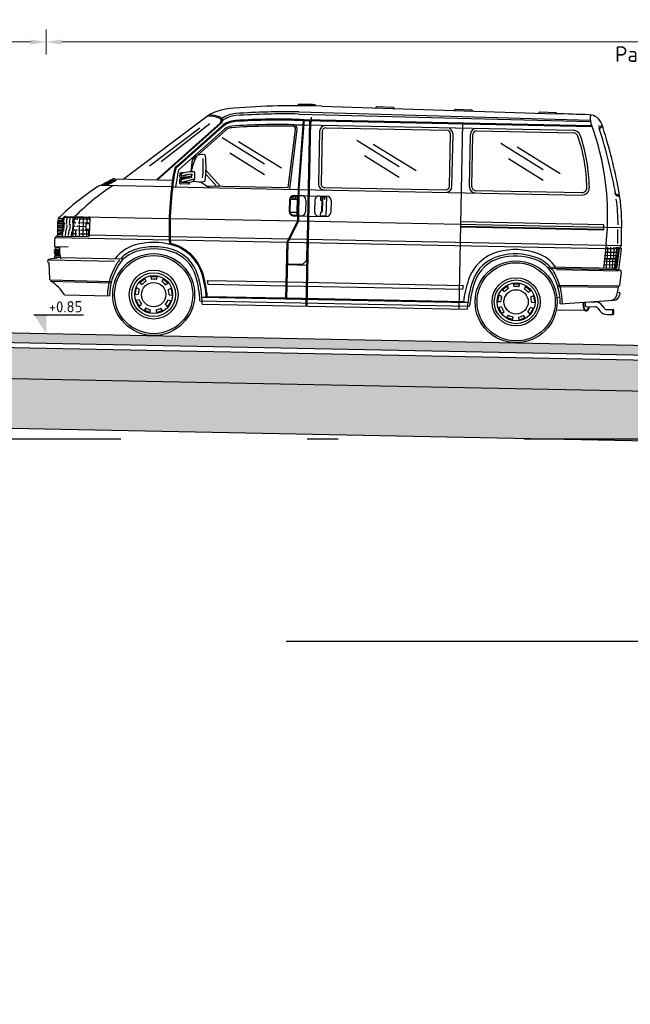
# Model space of a CAD drawing. Header units: metres. Extents: x 90794 to 91984, y 464666 to 465269.
# Tile 75 of 81: x 91521 to 91526, y 465097 to 465105. Entities that reach past the tile are written whole.
import ezdxf
from ezdxf import colors
from ezdxf.entities.mleader import LeaderData, LeaderLine
from ezdxf.math import Vec2, Vec3

# ---------------------------------------------------------------- set-up
doc = ezdxf.new("R2010")
doc.units = ezdxf.units.M
doc.linetypes.add('AL-NAP_LIJN', pattern=[15.25, 12, -1.5, 0.25, -1.5])
doc.linetypes.add('XX-AFBREEK', pattern=[7, 4, -1, 1, -1])
for name, color, linetype, lineweight in [('N-WE-VH-VERHARDING_BETONSTRAATSTEEN-AD-50', 9, 'Continuous', 18), ('N-WE-VH-VERHARDING_FUNDERING_GRANULAAT-AD-50', 252, 'Continuous', 18), ('N-WE-VH-VERHARDING_FUNDERING_ZAND-AD-50', 252, 'Continuous', 18), ('X-XX-AL-AANKLEDING-SD', 253, 'Continuous', 25), ('X-XX-AL-CONSTRUCTIELIJN-GD', 7, 'Continuous', 25), ('X-XX-AL-M', 7, 'Continuous', 18), ('X-XX-AL-NAP-GD', 7, 'AL-NAP_LIJN', 25), ('X-XX-AL-PEILMAAT-SD', 7, 'Continuous', 25), ('X-XX-AL-T25', 7, 'Continuous', 25)]:
    doc.layers.add(name, color=color, linetype=linetype, lineweight=lineweight)
doc.layers.get('0').freeze()
doc.styles.add('NLCS-ISO', font='NLCS-ISO.ttf')
doc.styles.add('NLCS-ISO-M50-T25', font='NLCS-ISO.ttf', dxfattribs={"height": 0.125})
doc.dimstyles.new('NLCS-M50-T25-PIJL_L2_H1', dxfattribs={"dimscale": 0.05, "dimtxt": 2.5, "dimasz": 2.5, "dimexe": 2, "dimexo": 2, "dimgap": 0.7, "dimtad": 1, "dimzin": 0, "dimdsep": 46, "dimtxsty": 'NLCS-ISO-M50-T25', "dimcen": 0, "dimdle": 2, "dimclrd": 256, "dimclre": 256, "dimclrt": 256, "dimadec": 1, "dimazin": 0, "dimtfac": 1, "dimtdec": 3, "dimtofl": 0, "dimtmove": 0, "dimatfit": 3, "dimfxl": 2, "dimfxlon": 1, "dimtfillclr": 256, "dimtolj": 1, "dimtzin": 0, "dimlwd": -1, "dimlwe": -1, "dimarcsym": 0})

# ---------------------------------------------------------------- blocks, each defined once
blk = doc.blocks.new('SAL-AANKLEDING_BUSJE1_ZIJAANZICHT-D')
for p, q in [((1.9953, 1.8842), (1.9851, 1.874)), ((2.122, 1.8853), (2.132, 1.8752)), ((2.182, 1.8749), (4.0651, 1.8513)), ((2.6253, 1.8794), (2.6154, 1.8695)), ((2.6253, 1.8794), (2.7559, 1.878)), ((2.7559, 1.878), (2.766, 1.8679)), ((3.2575, 1.8715), (3.2476, 1.8616)), ((3.2575, 1.8715), (3.3891, 1.8701)), ((3.3891, 1.8701), (3.3992, 1.86)), ((3.939, 1.8629), (3.9291, 1.853)), ((3.939, 1.8629), (4.0688, 1.8616)), ((4.0688, 1.8616), (4.0789, 1.8515)), ((0.5933, 1.2556), (1.2732, 1.7855)), ((1.9992, 1.8073), (4.3487, 1.7936)), ((1.9994, 1.8238), (4.3465, 1.8037)), ((2.0334, 1.7547), (2.0037, 1.2057)), ((2.0419, 1.763), (2.0117, 1.2053)), ((2.0415, 1.755), (4.363, 1.755)), ((2.0419, 1.763), (4.3599, 1.763)), ((2.0844, 1.763), (2.0844, 0.2621)), ((2.0924, 1.755), (2.0924, 0.2621)), ((2.0984, 1.783), (2.0984, 1.748)), ((2.0984, 1.748), (2.1014, 1.7435)), ((3.3174, 1.763), (3.3174, 0.2621)), ((4.4201, 1.7621), (4.4128, 1.7592)), ((4.4433, 1.7641), (4.4239, 1.7517)), ((4.4466, 1.7544), (4.4272, 1.7419)), ((0.8028, 1.3652), (1.2033, 1.6798)), ((1.3658, 1.7204), (0.8628, 1.2556)), ((1.3744, 1.7203), (0.8717, 1.2556)), ((0.8961, 1.4042), (1.2831, 1.7165)), ((1.3796, 1.6978), (1.0209, 1.3662)), ((1.385, 1.6919), (1.0263, 1.3604)), ((1.402, 1.6736), (1.0433, 1.342)), ((1.9254, 1.2131), (1.9736, 1.6834)), ((1.9371, 1.2001), (1.9866, 1.682)), ((1.9519, 1.7206), (2.0316, 1.7206)), ((2.0396, 1.7206), (4.2121, 1.7206)), ((2.1684, 1.6706), (2.1684, 1.25)), ((2.1884, 1.6706), (2.1884, 1.25)), ((2.2184, 1.7006), (3.1934, 1.7006)), ((3.2234, 1.25), (3.2234, 1.6706)), ((3.2434, 1.25), (3.2434, 1.6706)), ((3.3834, 1.25), (3.3834, 1.6706)), ((3.4034, 1.25), (3.4034, 1.6706)), ((3.4334, 1.7006), (4.2121, 1.7006)), ((1.4108, 1.664), (1.149, 1.422)), ((1.7286, 1.3972), (1.3837, 1.6036)), ((2.8146, 1.3972), (2.4697, 1.6036)), ((3.9746, 1.3972), (3.6297, 1.6036)), ((1.867, 1.369), (1.5167, 1.5747)), ((2.953, 1.369), (2.6027, 1.5747)), ((4.113, 1.369), (3.7627, 1.5747)), ((1.4479, 1.4841), (1.7315, 1.3155)), ((2.5339, 1.4841), (2.8175, 1.3155)), ((3.6939, 1.4841), (3.9775, 1.3155)), ((1.1446, 1.3995), (1.1386, 1.3243)), ((1.0484, 1.305), (1.0484, 1.2845)), ((1.0827, 1.315), (1.0584, 1.315)), ((1.1184, 1.2745), (1.0584, 1.2745)), ((1.0594, 1.3034), (1.0594, 1.2921)), ((1.1174, 1.2871), (1.0644, 1.2871)), ((1.1174, 1.2871), (1.1416, 1.2937)), ((1.1284, 1.2901), (1.1284, 1.2845)), ((1.1484, 1.3071), (1.1416, 1.2937)), ((1.1416, 1.2937), (1.1416, 1.2766)), ((1.3464, 1.2131), (1.2582, 1.3086)), ((1.2593, 1.3397), (1.3764, 1.2131)), ((0.9849, 1.2), (0.4066, 1.2)), ((0.4704, 1.2047), (0.4224, 1.2047)), ((0.4783, 1.2093), (0.4303, 1.2093)), ((0.4864, 1.214), (0.4384, 1.214)), ((0.4945, 1.2187), (0.4465, 1.2187)), ((0.5028, 1.2233), (0.4548, 1.2233)), ((0.5111, 1.228), (0.4631, 1.228)), ((0.5195, 1.2327), (0.4715, 1.2327)), ((0.5281, 1.2373), (0.4801, 1.2373)), ((0.5368, 1.242), (0.4888, 1.242)), ((0.5244, 1.2556), (0.9914, 1.2556)), ((0.993, 1.2001), (2.0034, 1.2001)), ((1.0484, 1.2561), (1.0484, 1.2355)), ((1.0874, 1.2661), (1.0584, 1.2661)), ((1.1184, 1.2255), (1.0584, 1.2255)), ((1.0594, 1.2542), (1.0594, 1.2432)), ((1.0619, 1.2389), (1.1084, 1.2515)), ((1.1174, 1.2382), (1.0644, 1.2382)), ((1.1084, 1.2515), (1.1684, 1.2678)), ((1.1174, 1.2382), (1.1609, 1.25)), ((1.1284, 1.2412), (1.1284, 1.2355)), ((1.1684, 1.2678), (1.1609, 1.25)), ((1.2186, 1.2461), (1.2584, 1.2182)), ((1.2664, 1.2131), (1.9254, 1.2131)), ((2.0037, 1.2057), (2.0038, 0.946)), ((2.0117, 1.2057), (2.0118, 0.9442)), ((2.0117, 1.2), (4.2896, 1.2)), ((2.2184, 1.22), (3.1934, 1.22)), ((3.4334, 1.22), (4.2896, 1.22)), ((4.5512, 1.2209), (4.5572, 1.2173)), ((4.5719, 1.21), (4.5933, 1.21)), ((4.5739, 1.2), (4.595, 1.2)), ((1.9374, 1.1161), (1.9374, 1.022)), ((1.9424, 1.1211), (1.9974, 1.1211)), ((1.9424, 1.1161), (1.9424, 1.022)), ((1.9724, 1.1511), (2.0037, 1.1511)), ((1.9724, 1.1461), (1.9974, 1.1461)), ((1.9974, 1.1461), (1.9974, 0.992)), ((2.0117, 1.1511), (2.0324, 1.1511)), ((2.0117, 1.1511), (2.0844, 1.1511)), ((2.0674, 1.1161), (2.0674, 1.022)), ((2.0924, 1.1511), (2.2364, 1.1511)), ((2.1414, 1.1161), (2.1414, 1.022)), ((2.1874, 1.1461), (2.2334, 1.1461)), ((2.1874, 1.1461), (2.1874, 1.1171)), ((2.1874, 1.1171), (2.1974, 1.1171)), ((2.1964, 1.1171), (2.1964, 1.021)), ((2.2024, 1.1121), (2.2024, 1.026)), ((2.2334, 1.1461), (2.2334, 0.992)), ((2.2714, 1.1161), (2.2714, 1.022)), ((1.9424, 1.017), (1.9974, 1.017)), ((1.9724, 0.992), (1.9974, 0.992)), ((1.9724, 0.987), (2.0038, 0.987)), ((2.0118, 0.987), (2.0324, 0.987)), ((2.0118, 0.987), (2.0844, 0.987)), ((2.0924, 0.987), (2.2364, 0.987)), ((2.1874, 1.021), (2.1974, 1.021)), ((2.1874, 1.021), (2.1874, 0.992)), ((2.1874, 0.992), (2.2334, 0.992)), ((4.4734, 0.965), (3.3174, 0.965)), ((4.4734, 0.925), (4.4734, 0.965)), ((0.0719, 0.862), (0.0909, 0.875)), ((0.0732, 0.892), (0.0922, 0.905)), ((0.0732, 0.888), (0.1187, 0.888)), ((0.076, 0.913), (0.1207, 0.913)), ((0.0772, 0.892), (0.119, 0.892)), ((0.0784, 0.9276), (0.1114, 0.9276)), ((0.0909, 0.875), (0.1177, 0.875)), ((0.0922, 0.905), (0.12, 0.905)), ((0.1116, 0.7968), (0.1218, 0.9278)), ((0.1238, 0.9015), (0.1262, 0.932)), ((0.1244, 0.8313), (0.1294, 0.8962)), ((0.3234, 0.937), (0.1318, 0.937)), ((0.1385, 0.946), (0.9712, 0.946)), ((0.1462, 0.8802), (0.1503, 0.932)), ((0.1493, 0.842), (0.1519, 0.8749)), ((0.1702, 0.8788), (0.1744, 0.932)), ((0.1726, 0.8328), (0.1765, 0.8821)), ((0.1953, 0.8921), (0.1985, 0.932)), ((0.1957, 0.8198), (0.2016, 0.8954)), ((0.1986, 0.7968), (0.2088, 0.9278)), ((0.2065, 0.8985), (0.2204, 0.8985)), ((0.2089, 0.9285), (0.2344, 0.9285)), ((0.2359, 0.9302), (0.2359, 0.937)), ((0.2402, 0.8985), (0.3334, 0.8985)), ((0.2506, 0.9285), (0.3333, 0.9285)), ((0.2509, 0.8887), (0.2509, 0.937)), ((0.2509, 0.786), (0.2509, 0.8806)), ((0.2809, 0.786), (0.2809, 0.937)), ((0.2984, 0.891), (0.3334, 0.891)), ((0.3034, 0.837), (0.3034, 0.892)), ((0.3109, 0.892), (0.3109, 0.937)), ((0.3334, 0.796), (0.3334, 0.936)), ((0.9792, 0.946), (2.0038, 0.946)), ((2.0038, 0.946), (1.9217, 0.773)), ((2.0118, 0.9442), (1.9297, 0.7712)), ((2.0118, 0.946), (4.6176, 0.946)), ((3.3174, 0.93), (4.4734, 0.93)), ((3.3174, 0.925), (4.4734, 0.925)), ((0.0719, 0.858), (0.1164, 0.858)), ((0.0729, 0.832), (0.0919, 0.845)), ((0.0729, 0.828), (0.114, 0.828)), ((0.0759, 0.862), (0.1167, 0.862)), ((0.0762, 0.802), (0.0952, 0.815)), ((0.0762, 0.798), (0.1117, 0.798)), ((0.0769, 0.832), (0.1143, 0.832)), ((0.0802, 0.802), (0.112, 0.802)), ((0.0919, 0.845), (0.1153, 0.845)), ((0.0952, 0.815), (0.113, 0.815)), ((0.1152, 0.791), (0.1181, 0.8286)), ((0.1393, 0.791), (0.143, 0.8394)), ((0.1633, 0.791), (0.1669, 0.836)), ((0.1874, 0.791), (0.1899, 0.823)), ((0.1995, 0.8085), (0.2272, 0.8085)), ((0.2018, 0.8385), (0.2152, 0.8385)), ((0.2042, 0.8685), (0.2163, 0.8685)), ((0.2209, 0.786), (0.2209, 0.8372)), ((0.2211, 0.8385), (0.2306, 0.8385)), ((0.2274, 0.8685), (0.2389, 0.8685)), ((0.242, 0.8385), (0.2984, 0.8385)), ((0.2461, 0.8085), (0.3334, 0.8085)), ((0.2466, 0.8685), (0.2984, 0.8685)), ((0.2984, 0.846), (0.3334, 0.846)), ((0.2984, 0.8385), (0.3334, 0.8385)), ((0.3109, 0.786), (0.3109, 0.837)), ((0.3259, 0.7863), (0.3259, 0.837)), ((0.3334, 0.8), (0.9736, 0.8)), ((0.9816, 0.8), (1.9345, 0.8)), ((1.9434, 0.8), (4.6175, 0.8)), ((4.4945, 0.8119), (4.4777, 0.6139)), ((4.6175, 0.8), (4.6056, 0.786)), ((0.0545, 0.772), (0.0674, 0.7846)), ((0.0624, 0.773), (0.975, 0.773)), ((0.0709, 0.786), (0.3234, 0.786)), ((0.2359, 0.786), (0.2359, 0.7918)), ((0.983, 0.773), (1.9217, 0.773)), ((1.9217, 0.773), (1.9217, 0.3216)), ((1.9297, 0.7712), (1.9297, 0.3136)), ((1.9306, 0.773), (4.6164, 0.773)), ((2.0844, 0.781), (2.0844, 0.628)), ((2.0924, 0.786), (2.0924, 0.593)), ((4.4867, 0.7205), (4.5935, 0.7205)), ((4.4888, 0.7455), (4.5963, 0.7455)), ((4.5994, 0.773), (4.4912, 0.773)), ((4.5084, 0.6943), (4.5084, 0.786)), ((4.5334, 0.6943), (4.5334, 0.786)), ((4.5574, 0.6943), (4.5584, 0.786)), ((4.5711, 0.786), (4.5774, 0.773)), ((4.5774, 0.773), (4.5715, 0.6943)), ((4.5796, 0.786), (4.5904, 0.773)), ((4.5904, 0.773), (4.5815, 0.6943)), ((4.5886, 0.786), (4.5994, 0.773)), ((4.5994, 0.773), (4.5905, 0.6943)), ((4.6164, 0.773), (4.5976, 0.6027)), ((4.6056, 0.786), (4.6164, 0.773)), ((0.0514, 0.7008), (0.1634, 0.7008)), ((0.0599, 0.693), (0.0514, 0.7008)), ((0.0521, 0.671), (0.0521, 0.678)), ((0.0521, 0.678), (0.0919, 0.678)), ((0.0521, 0.671), (0.0923, 0.671)), ((0.0532, 0.654), (0.0532, 0.661)), ((0.0532, 0.661), (0.0931, 0.661)), ((0.0532, 0.654), (0.0938, 0.654)), ((0.0548, 0.637), (0.0548, 0.644)), ((0.0548, 0.644), (0.095, 0.644)), ((0.0548, 0.637), (0.096, 0.637)), ((0.0599, 0.693), (0.0604, 0.678)), ((0.0599, 0.693), (0.0914, 0.693)), ((0.0608, 0.671), (0.0616, 0.661)), ((0.0623, 0.654), (0.0635, 0.644)), ((0.0645, 0.637), (0.0662, 0.627)), ((4.4802, 0.6455), (4.5851, 0.6455)), ((4.4822, 0.6705), (4.5879, 0.6705)), ((4.4845, 0.6943), (4.5905, 0.6943)), ((4.4845, 0.6893), (4.59, 0.6893)), ((4.5018, 0.6139), (4.5018, 0.6893)), ((4.5268, 0.6139), (4.5268, 0.6893)), ((4.5488, 0.6139), (4.5508, 0.6893)), ((4.569, 0.6893), (4.5625, 0.6139)), ((4.581, 0.6893), (4.5725, 0.6139)), ((4.59, 0.6893), (4.5815, 0.6139)), ((4.5855, 0.6943), (4.585, 0.6893)), ((0.0077, 0.5936), (0.5378, 0.5936)), ((0.0084, 0.5679), (0.0181, 0.4376)), ((0.057, 0.615), (0.057, 0.627)), ((0.057, 0.627), (0.0977, 0.627)), ((0.057, 0.615), (0.1, 0.615)), ((0.0685, 0.615), (0.0709, 0.604)), ((0.1002, 0.6139), (0.6125, 0.6139)), ((1.9297, 0.598), (2.0544, 0.598)), ((1.9297, 0.593), (2.0924, 0.593)), ((2.0544, 0.598), (2.0844, 0.628)), ((4.5815, 0.6139), (4.0243, 0.6139)), ((4.5754, 0.604), (4.0339, 0.604)), ((4.5984, 0.5936), (4.099, 0.5936)), ((4.5571, 0.6139), (4.556, 0.604)), ((4.5711, 0.6139), (4.57, 0.604)), ((4.62, 0.5897), (4.6087, 0.4776)), ((0.8306, 0.4804), (0.8379, 0.4523)), ((0.8789, 0.4523), (0.8862, 0.4804)), ((3.7506, 0.4804), (3.7579, 0.4523)), ((3.7989, 0.4523), (3.8062, 0.4804)), ((0.023, 0.4329), (0.5144, 0.428)), ((0.0284, 0.4328), (0.0284, 0.4228)), ((0.0284, 0.4228), (0.5142, 0.418)), ((0.7404, 0.4274), (0.7641, 0.4105)), ((0.7445, 0.4245), (0.7852, 0.4586)), ((0.7955, 0.4369), (0.783, 0.4631)), ((0.8318, 0.4756), (0.885, 0.4756)), ((0.9338, 0.4631), (0.9213, 0.4369)), ((0.9316, 0.4586), (0.9723, 0.4245)), ((0.9527, 0.4105), (0.9764, 0.4274)), ((1.2874, 0.453), (1.9217, 0.453)), ((1.2874, 0.453), (1.2934, 0.423)), ((1.2934, 0.423), (1.9217, 0.423)), ((1.9297, 0.453), (3.3494, 0.453)), ((1.9297, 0.423), (3.3434, 0.423)), ((3.3494, 0.453), (3.3434, 0.423)), ((3.6604, 0.4274), (3.6841, 0.4105)), ((3.6645, 0.4245), (3.7052, 0.4586)), ((3.7155, 0.4369), (3.703, 0.4631)), ((3.7518, 0.4756), (3.805, 0.4756)), ((3.8538, 0.4631), (3.8413, 0.4369)), ((3.8516, 0.4586), (3.8923, 0.4245)), ((3.8727, 0.4105), (3.8964, 0.4274)), ((4.6038, 0.4729), (4.1088, 0.4679)), ((4.5984, 0.4628), (4.112, 0.4579)), ((4.5984, 0.4628), (4.5862, 0.3972)), ((4.591, 0.423), (4.608, 0.423)), ((4.5984, 0.4728), (4.5984, 0.4628)), ((4.6129, 0.4171), (4.6096, 0.3992)), ((0.7054, 0.3287), (0.7344, 0.331)), ((0.7104, 0.3291), (0.7196, 0.3815)), ((0.7415, 0.3714), (0.7151, 0.3835)), ((1.0017, 0.3835), (0.9753, 0.3714)), ((0.9824, 0.331), (1.0114, 0.3287)), ((0.9972, 0.3815), (1.0064, 0.3291)), ((1.2479, 0.3136), (1.2822, 0.3224)), ((1.9217, 0.3216), (1.2903, 0.3216)), ((3.3545, 0.3216), (1.9297, 0.3216)), ((3.3889, 0.3136), (3.3545, 0.3216)), ((3.6254, 0.3287), (3.6544, 0.331)), ((3.6304, 0.3291), (3.6396, 0.3815)), ((3.6615, 0.3714), (3.6351, 0.3835)), ((3.9217, 0.3835), (3.8953, 0.3714)), ((3.9024, 0.331), (3.9314, 0.3287)), ((3.9172, 0.3815), (3.9264, 0.3291)), ((4.1034, 0.373), (4.13, 0.373)), ((4.1333, 0.3213), (4.5648, 0.3586)), ((4.3848, 0.343), (4.4166, 0.343)), ((0.14, 0.314), (0.5035, 0.314)), ((0.7422, 0.2866), (0.7142, 0.2789)), ((0.7456, 0.2342), (0.719, 0.2802)), ((0.742, 0.2307), (0.7628, 0.2511)), ((0.9541, 0.2511), (0.9748, 0.2307)), ((0.9978, 0.2802), (0.9712, 0.2342)), ((1.0026, 0.2789), (0.9746, 0.2866)), ((1.2319, 0.2871), (3.4049, 0.2871)), ((3.3889, 0.3136), (1.2479, 0.3136)), ((1.2511, 0.2621), (3.3857, 0.2621)), ((3.6622, 0.2866), (3.6342, 0.2789)), ((3.6656, 0.2342), (3.639, 0.2802)), ((3.662, 0.2307), (3.6828, 0.2511)), ((3.8741, 0.2511), (3.8948, 0.2307)), ((3.9178, 0.2802), (3.8912, 0.2342)), ((3.9226, 0.2789), (3.8946, 0.2866)), ((4.1024, 0.273), (4.3325, 0.273)), ((4.3438, 0.303), (4.4166, 0.303)), ((4.4409, 0.2907), (4.4547, 0.2717)), ((4.4731, 0.3143), (4.487, 0.2953)), ((4.5113, 0.283), (4.5618, 0.283)), ((4.5113, 0.243), (4.5618, 0.243)), ((0.7973, 0.2221), (0.7808, 0.1981)), ((0.8336, 0.1841), (0.7836, 0.2023)), ((0.8331, 0.1791), (0.8359, 0.2081)), ((0.881, 0.2081), (0.8837, 0.1791)), ((0.9332, 0.2023), (0.8832, 0.1841)), ((0.936, 0.1981), (0.9195, 0.2221)), ((3.7173, 0.2221), (3.7008, 0.1981)), ((3.7536, 0.1841), (3.7036, 0.2023)), ((3.7531, 0.1791), (3.7559, 0.2081)), ((3.801, 0.2081), (3.8037, 0.1791)), ((3.8532, 0.2023), (3.8032, 0.1841)), ((3.856, 0.1981), (3.8395, 0.2221))]:
    blk.add_line(p, q)
for points in [[(4.318, 0.3372, 0.02972), (4.3171, 0.323, 0.044481), (4.319, 0.3018, 0.057948), (4.3239, 0.2857, 0.100134), (4.3333, 0.2722, 0.192904), (4.3438, 0.268, 0.192904), (4.3544, 0.2722, 0.100134), (4.3638, 0.2857, 0.062202), (4.3688, 0.303, 0.000739)], [(4.3231, 0.3377, 0.031985), (4.3221, 0.323, 0.044481), (4.324, 0.3027, 0.057948), (4.3285, 0.2876, 0.100134), (4.3367, 0.2759, 0.192904), (4.3438, 0.273, 0.192904), (4.351, 0.2759, 0.100134), (4.3592, 0.2876, 0.057948), (4.3637, 0.3027, 0.000739), (4.3638, 0.303, 0.044481)], [(4.3383, 0.339, 0.08008), (4.3355, 0.3311, 0.046723), (4.3347, 0.323, 0.046723), (4.3355, 0.3149, 0.06038), (4.3374, 0.3089, 0.101748), (4.3408, 0.3042, 0.18642), (4.3438, 0.303, 0.18642)]]:
    blk.add_lwpolyline(points, format="xyb")
blk.add_lwpolyline([(4.5618, 0.283, 0.236985), (4.56, 0.2821, 0.085423), (4.5575, 0.2771, 0.043051), (4.5562, 0.2712, 0.031776), (4.5557, 0.263, 0.031776), (4.5562, 0.2548, 0.043051), (4.5575, 0.2489, 0.085423), (4.56, 0.2439, 0.236985), (4.5618, 0.243, 0.236985), (4.5637, 0.2439, 0.085423), (4.5662, 0.2489, 0.043051), (4.5675, 0.2548, 0.031776), (4.568, 0.263, 0.031776), (4.5675, 0.2712, 0.043051), (4.5662, 0.2771, 0.085423), (4.5637, 0.2821, 0.236985)], format="xyb", close=True)
for centre, radius in [((1.9744, 1.132), 0.01), ((2.2104, 1.132), 0.01), ((0.8584, 0.33), 0.33), ((0.8584, 0.33), 0.315), ((3.7784, 0.33), 0.33), ((3.7784, 0.33), 0.315), ((0.8584, 0.33), 0.197), ((0.8584, 0.33), 0.176), ((0.8584, 0.33), 0.153), ((3.7784, 0.33), 0.194), ((3.7784, 0.33), 0.176), ((3.7784, 0.33), 0.153), ((0.8584, 0.33), 0.098), ((3.7784, 0.33), 0.098)]:
    blk.add_circle(centre, radius)
for centre, radius, start, end in [((1.5182, 1.3207), 0.5254, 94.74983, 117.79445), ((2.1138, -4.7291), 6.6043, 89.40852, 95.55323), ((2.1138, -4.7291), 6.6143, 89.92927, 91.0272), ((3.5109, -51.8295), 53.6837, 89.11756, 89.40852), ((4.336, 1.7379), 0.11, 19.23263, 89.11756), ((4.4449, 1.8195), 0.0997, 163.95159, 201.48542), ((1.2768, 1.523), 0.2525, 71.5531, 93.88962), ((1.2768, 1.523), 0.2625, 70.59855, 90.78124), ((1.3488, 1.7388), 0.025, 312.7483, 71.5531), ((1.354, 1.7423), 0.03, 312.7483, 70.59855), ((1.5094, 1.5856), 0.2165, 95.08542, 126.9502), ((1.5018, 1.5656), 0.18, 94.76435, 132.7483), ((1.5094, 1.5856), 0.2, 95.08542, 128.80468), ((1.9351, -3.6332), 5.3969, 88.86598, 94.76435), ((1.9351, -3.6332), 5.3889, 88.95401, 94.76435), ((1.9992, -3.9187), 5.7425, 90, 95.08542), ((1.9992, -3.9187), 5.726, 90, 95.08542), ((2.3511, 0.9937), 2.1511, 355.15163, 21.52499), ((4.4293, 1.7432), 0.01, 122.73946, 198.88757), ((0.3982, 0.3641), 4.2805, 12.38863, 19.23263), ((1.5018, 1.5656), 0.172, 94.76435, 132.7483), ((1.4697, 1.6), 0.1, 95.08155, 132.7483), ((1.4697, 1.6), 0.087, 95.08155, 132.7483), ((1.9351, -3.6332), 5.3539, 89.82031, 95.08155), ((1.9351, -3.6332), 5.3409, 89.82031, 95.08155), ((1.9517, 1.6856), 0.022, 354.14142, 89.82031), ((1.9517, 1.6856), 0.035, 354.14142, 89.82031), ((2.2184, 1.6706), 0.05, 90, 180), ((2.2184, 1.6706), 0.03, 90, 180), ((3.1934, 1.6706), 0.05, 0, 90), ((3.1934, 1.6706), 0.03, 0, 90), ((3.4334, 1.6706), 0.05, 90, 180), ((3.4334, 1.6706), 0.03, 90, 180), ((4.2121, 1.6606), 0.06, 20.11955, 90), ((4.2121, 1.6606), 0.04, 20.11955, 90), ((3.0088, 1.2198), 1.3215, 1.79718, 20.11955), ((3.0088, 1.2198), 1.3415, 1.79718, 20.11955), ((0.3982, 0.3641), 4.2505, 11.45225, 18.88757), ((4.4326, 1.7335), 0.01, 122.73946, 198.74902), ((1.4412, 1.3015), 0.2996, 150.85291, 175.61131), ((1.2443, 1.3916), 0.1, 132.7483, 175.44205), ((1.2057, 1.4328), 0.03, 102.92932, 150.85291), ((1.227, 1.34), 0.1252, 81.29633, 102.92932), ((0.3505, 1.3584), 0.8871, 354.88706, 4.85199), ((1.2444, 1.4539), 0.01, 6.10037, 81.29633), ((0.3505, 1.3584), 0.9091, 353.57425, 6.10037), ((1.0616, 1.3222), 0.06, 132.7483, 170.94701), ((1.0616, 1.3222), 0.052, 132.7483, 170.94701), ((3.6687, 0.9213), 2.6977, 171.25116, 183.89175), ((3.6704, 0.9212), 2.6914, 171.25493, 183.76936), ((3.4908, 0.9351), 2.4868, 170.94701, 173.88282), ((1.0616, 1.3222), 0.027, 132.7483, 170.94701), ((1.0584, 1.305), 0.01, 90, 180), ((1.0584, 1.2845), 0.01, 180, 270), ((1.0644, 1.3034), 0.005, 111.78398, 180), ((1.0644, 1.2921), 0.005, 180, 270), ((1.2039, 0.851), 0.4594, 96.93188, 108.02043), ((1.1484, 1.0932), 0.2314, 86.01198, 111.78398), ((1.2039, 0.8217), 0.4594, 96.93188, 107.87263), ((1.1184, 1.2845), 0.01, 270, 0), ((1.1642, 1.319), 0.005, 9.27311, 86.01198), ((1.0218, 1.2957), 0.1492, 349.21511, 9.27311), ((2.958, 0.9264), 1.6597, 0.67835, 12.38863), ((1.4396, -0.3784), 1.8865, 123.20449, 136.18486), ((1.5815, -0.3666), 1.8977, 124.35719, 136.23596), ((1.327, -0.3259), 1.778, 120.58446, 120.87875), ((1.327, -0.3259), 1.778, 119.98807, 120.28759), ((1.343, -0.3259), 1.778, 120.28759, 120.58446), ((1.327, -0.3259), 1.778, 119.38071, 119.6858), ((1.343, -0.3259), 1.778, 119.6858, 119.98807), ((1.375, -0.3259), 1.778, 118.13026, 120.87875), ((1.327, -0.3259), 1.778, 118.7617, 119.07271), ((1.343, -0.3259), 1.778, 119.07271, 119.38071), ((1.327, -0.3259), 1.778, 117.50596, 118.44759), ((1.343, -0.3259), 1.778, 118.44759, 118.7617), ((0.5244, 1.2156), 0.04, 90, 117.50596), ((1.0584, 1.2561), 0.01, 90, 180), ((1.0584, 1.2355), 0.01, 180, 270), ((1.0644, 1.2542), 0.005, 107.87263, 180), ((1.0644, 1.2432), 0.005, 180, 270), ((1.1184, 1.2355), 0.01, 270, 0), ((1.211, 1.5605), 0.3145, 260.8413, 276.20115), ((1.2439, 1.2578), 0.01, 276.20115, 353.57425), ((1.3158, 1.3001), 0.1, 234.98302, 270), ((2.2184, 1.25), 0.05, 180, 270), ((2.2184, 1.25), 0.03, 180, 270), ((3.1934, 1.25), 0.03, 270, 0), ((3.1934, 1.25), 0.05, 270, 0), ((3.4334, 1.25), 0.05, 180, 270), ((3.4334, 1.25), 0.03, 180, 270), ((4.2896, 1.26), 0.06, 270, 1.79718), ((4.2896, 1.26), 0.04, 270, 1.79718), ((4.5719, 1.22), 0.01, 191.5895, 270), ((4.5739, 1.21), 0.01, 191.45225, 270), ((1.9724, 1.1161), 0.035, 90, 180), ((1.9724, 1.1161), 0.03, 90, 180), ((2.0324, 1.1161), 0.035, 0, 90), ((2.1764, 1.1161), 0.035, 90, 180), ((2.1974, 1.1121), 0.005, 360, 90), ((2.2364, 1.1161), 0.035, 0, 90), ((2.958, 0.9264), 1.6297, 1.42997, 8.7237), ((1.9724, 1.022), 0.035, 180, 270), ((1.9724, 1.022), 0.03, 180, 270), ((2.0324, 1.022), 0.035, 270, 0), ((2.1764, 1.022), 0.035, 180, 270), ((2.1974, 1.026), 0.005, 270, 360), ((2.2364, 1.022), 0.035, 270, 0), ((0.4686, 0.8562), 0.3967, 169.63435, 190.19792), ((0.5016, 0.8562), 0.3967, 169.63435, 171.77374), ((1.352, -0.3459), 1.778, 133.65302, 134.24981), ((0.1318, 0.927), 0.01, 90, 175.51893), ((0.1385, 0.926), 0.02, 90, 133.65302), ((0.2188, 0.927), 0.01, 90, 175.51893), ((0.3234, 0.936), 0.01, 0, 90), ((0.3234, 0.927), 0.01, 0, 90), ((3.2837, 0.8397), 1.3044, 358.92071, 3.94772), ((3.2837, 0.8397), 1.3344, 358.29704, 4.57114), ((0.1215, 0.796), 0.01, 175.51893, 270), ((0.2085, 0.796), 0.01, 175.51893, 270), ((0.3234, 0.796), 0.01, 270, 0), ((0.4869, 0.7241), 0.4361, 174.10743, 183.07336), ((0.058, 0.7684), 0.005, 134.51853, 174.10743), ((0.0709, 0.781), 0.005, 90, 134.51853), ((0.7918, 0.4292), 0.3104, 108.22564, 143.4718), ((0.8618, 0.2164), 0.5344, 73.70959, 108.22564), ((0.8618, 0.2164), 0.4994, 73.70959, 108.22564), ((0.9144, 0.3961), 0.3551, 17.76986, 78.56024), ((0.9144, 0.3961), 0.3471, 17.76986, 73.70959), ((3.7224, 0.3961), 0.3471, 106.29041, 162.23014), ((3.775, 0.2164), 0.5344, 71.77436, 106.29041), ((3.775, 0.2164), 0.4994, 71.77436, 106.29041), ((3.845, 0.4292), 0.3104, 36.5282, 71.77436), ((0.5025, 0.6986), 0.4111, 180.78704, 193.30455), ((0.7918, 0.4292), 0.2574, 108.22564, 149.28525), ((0.7918, 0.4292), 0.2754, 108.22564, 137.86623), ((0.8618, 0.2164), 0.4814, 73.70959, 108.22564), ((0.9144, 0.3961), 0.2941, 17.76986, 73.70959), ((0.9144, 0.3961), 0.3121, 17.76986, 73.70959), ((3.7224, 0.3961), 0.3121, 106.29041, 162.23014), ((3.7224, 0.3961), 0.2941, 106.29041, 162.23014), ((3.775, 0.2164), 0.4814, 71.77436, 106.29041), ((3.845, 0.4292), 0.2574, 30.71475, 71.77436), ((3.845, 0.4292), 0.2754, 42.13377, 71.77436), ((0.0148, 0.5828), 0.0162, 125.56031, 246.79471), ((0.0628, 0.3942), 0.2098, 90.38615, 105.88573), ((0.9807, 0.3169), 0.4952, 149.28525, 180.25434), ((0.9807, 0.3169), 0.4772, 149.28525, 180.3449), ((0.7918, 0.4292), 0.2754, 140.58957, 149.28525), ((3.845, 0.4292), 0.2754, 30.71475, 39.41043), ((3.6561, 0.3169), 0.4772, 0.52191, 30.71475), ((3.6561, 0.3169), 0.4952, 0.68279, 30.71475), ((4.574, 0.3942), 0.2098, 79.59044, 89.61385), ((4.6101, 0.5907), 0.01, 354.25042, 79.59044), ((0.4161, 0.2364), 0.8174, 3.54997, 17.76986), ((0.4161, 0.2364), 0.8354, 1.75696, 17.76986), ((0.4161, 0.2364), 0.8704, 5.08599, 17.76986), ((0.4161, 0.2364), 0.8784, 5.5636, 17.76986), ((4.2208, 0.2364), 0.8704, 162.23014, 174.3851), ((4.2208, 0.2364), 0.8354, 162.23014, 178.24304), ((4.2208, 0.2364), 0.8174, 162.23014, 176.45003), ((4.6037, 0.4779), 0.005, 271.15733, 355.91438), ((0.0231, 0.4379), 0.005, 184.08562, 268.84267), ((-0.1784, 0.0988), 0.3843, 34.04988, 57.44689), ((0.8584, 0.33), 0.124, 120.4792, 139.5208), ((0.8584, 0.33), 0.124, 80.4792, 99.5208), ((0.8584, 0.33), 0.124, 40.4792, 59.5208), ((3.7784, 0.33), 0.124, 120.4792, 139.5208), ((3.7784, 0.33), 0.124, 80.4792, 99.5208), ((3.7784, 0.33), 0.124, 40.4792, 59.5208), ((4.5371, 0.4063), 0.05, 274.93922, 349.49131), ((4.5605, 0.4084), 0.05, 274.93922, 349.49131), ((4.608, 0.418), 0.005, 349.49131, 90), ((0.8584, 0.33), 0.124, 160.4792, 179.5208), ((0.8584, 0.33), 0.124, 0.4792, 19.5208), ((3.7784, 0.33), 0.124, 160.4792, 179.5208), ((3.7784, 0.33), 0.124, 0.4792, 19.5208), ((4.4166, 0.273), 0.07, 36.15819, 90), ((0.8584, 0.33), 0.124, 200.4792, 219.5208), ((0.8584, 0.33), 0.124, 320.4792, 339.5208), ((3.7784, 0.33), 0.124, 200.4792, 219.5208), ((3.7784, 0.33), 0.124, 320.4792, 339.5208), ((4.4166, 0.273), 0.03, 36.15819, 90), ((4.5113, 0.313), 0.07, 216.15819, 270), ((4.5113, 0.313), 0.03, 216.15819, 270), ((0.8584, 0.33), 0.124, 240.4792, 259.5208), ((0.8584, 0.33), 0.124, 280.4792, 299.5208), ((3.7784, 0.33), 0.124, 240.4792, 259.5208), ((3.7784, 0.33), 0.124, 280.4792, 299.5208)]:
    blk.add_arc(centre, radius, start, end)
blk = doc.blocks.new('SAL-PEILMAAT_INFRACAD_H01-SOD')
blk.add_line((-2, 3), (6, 3))
blk.add_solid([(-2, 3), (0, 3), (0, 0)])
at = {"style": 'NLCS-ISO'}
blk.add_attdef('...', (0.4, 3.4), '', height=1.8, dxfattribs=at)
blk = doc.blocks.new('*D65')
at = {"layer": 'Defpoints', "color": 0, "transparency": 16777216}
for p in [(91521.4166, 465104.959), (91515.4166, 465102.6117), (91521.4166, 465102.6117)]:
    blk.add_point(p, dxfattribs=at)
at = {"layer": 'X-XX-AL-M', "transparency": 16777216}
for p, q in [((91515.4166, 465104.859), (91515.4166, 465105.059)), ((91521.4166, 465104.859), (91521.4166, 465105.059)), ((91515.5416, 465104.959), (91521.2916, 465104.959))]:
    blk.add_line(p, q, dxfattribs=at)
for points in [[(91515.5416, 465104.9798), (91515.5416, 465104.9381), (91515.4166, 465104.959)], [(91521.2916, 465104.9798), (91521.2916, 465104.9381), (91521.4166, 465104.959)]]:
    blk.add_solid(points, dxfattribs=at)
at = {"layer": 'X-XX-AL-M', "transparency": 16777216, "char_height": 0.125, "attachment_point": 5, "style": 'NLCS-ISO-M50-T25'}
for s, insert in [('\\A1;6.00', (91518.4166, 465105.0565)), ('\\A1;Rijbaan parkeerterrein', (91518.4166, 465104.8427))]:
    blk.add_mtext(s, dxfattribs=dict(at, insert=insert))
blk = doc.blocks.new('*D66')
at = {"layer": 'Defpoints', "color": 0, "transparency": 16777216}
for p in [(91531.4166, 465104.959), (91521.4166, 465102.6117), (91531.4166, 465102.4117)]:
    blk.add_point(p, dxfattribs=at)
at = {"layer": 'X-XX-AL-M', "transparency": 16777216}
for p, q in [((91521.4166, 465104.859), (91521.4166, 465105.059)), ((91531.4166, 465104.859), (91531.4166, 465105.059)), ((91521.5416, 465104.959), (91531.2916, 465104.959))]:
    blk.add_line(p, q, dxfattribs=at)
for points in [[(91521.5416, 465104.9798), (91521.5416, 465104.9381), (91521.4166, 465104.959)], [(91531.2916, 465104.9798), (91531.2916, 465104.9381), (91531.4166, 465104.959)]]:
    blk.add_solid(points, dxfattribs=at)
at = {"layer": 'X-XX-AL-M', "transparency": 16777216, "char_height": 0.125, "attachment_point": 5, "style": 'NLCS-ISO-M50-T25'}
for s, insert in [('\\A1;10.00', (91526.4166, 465105.0565)), ('\\A1;Parkeervak', (91526.4166, 465104.8615))]:
    blk.add_mtext(s, dxfattribs=dict(at, insert=insert))
blk = doc.blocks.new('_Dot')
at = {"color": 0, "linetype": 'ByBlock', "lineweight": -2}
blk.add_line((-0.5, 0), (-1, 0), dxfattribs=at)
at = {"color": 0, "linetype": 'ByBlock', "const_width": 0.5}
blk.add_lwpolyline([(-0.25, 0, 1), (0.25, 0, 1)], format="xyb", close=True, dxfattribs=at)

msp = doc.modelspace()

# ---------------------------------------------------------------- hatches: boundary and pattern name
at = {"layer": 'N-WE-VH-VERHARDING_BETONSTRAATSTEEN-AD-50'}
h = msp.add_hatch(color=256, dxfattribs=at)
h.dxf.hatch_style = 1
h.paths.add_polyline_path([(91518.4166, 465102.5917), (91521.415, 465102.5317), (91531.415, 465102.3317), (91537.415, 465102.2117), (91542.295, 465102.1141), (91542.2966, 465102.1941), (91537.4166, 465102.2917), (91531.4166, 465102.4117), (91521.4166, 465102.6117), (91518.4166, 465102.6717), (91515.4166, 465102.6117), (91505.4166, 465102.4117), (91499.4166, 465102.2917), (91494.5365, 465102.1941), (91494.5381, 465102.1137), (91499.4182, 465102.2117), (91505.4182, 465102.3317), (91515.4182, 465102.5317)])
at = {"layer": 'N-WE-VH-VERHARDING_FUNDERING_GRANULAAT-AD-50'}
h = msp.add_hatch(dxfattribs=at)
h.set_pattern_fill('AVH-FUNDERING_GRANULAAT_MENG_01-SO', color=256, scale=0.05, pattern_type=2)
h.set_pattern_definition([(50, (91546.81656, 465102.04668), (0.3586301, -0.031376), [0.0375, -0.4125]), (355, (91546.81656, 465102.04668), (-0.0693757, 0.376096), [0.03, -0.33]), (100.4514, (91546.84644, 465102.04406), (0.2892547, 0.3447198), [0.03187, -0.350571]), (46.1842, (91546.81656, 465102.14668), (0.5336205, -0.0827595), [0.05625, -0.61875]), (96.6356, (91546.861, 465102.1398), (0.4673314, 0.487059), [0.047805, -0.5258565]), (351.1842, (91546.81656, 465102.1467), (0.467331, 0.4870593), [0.045, -0.495]), (21, (91546.86656, 465102.12168), (0.2984535, -0.2013094), [0.0375, -0.4125]), (326, (91546.86656, 465102.12168), (0.1216577, 0.362575), [0.03, -0.33]), (71.4514, (91546.89143, 465102.1049), (0.4201113, 0.1612652), [0.03187, -0.350571]), (37.5, (91546.81656, 465102.04668), (0.00607993, 0.16644693), [0, -0.326, 0, -0.335, 0, -0.33125]), (7.5, (91546.81656, 465102.04668), (0.13153477, 0.19720586), [0, -0.191, 0, -0.3185, 0, -0.12625]), (327.5, (91546.70506, 465102.04668), (0.26691122, -0.01127744), [0, -0.125, 0, -0.39, 0, -0.5175]), (317.5, (91546.65506, 465102.04668), (0.2915931, 0.0500525), [0, -0.1625, 0, -0.259, 0, -0.3675])])
h.paths.add_polyline_path([(91521.4142, 465102.4917), (91518.4166, 465102.5517), (91515.419, 465102.4917), (91505.419, 465102.2917), (91499.419, 465102.1717), (91494.1166, 465102.0657), (91494.1166, 465101.8156), (91499.424, 465101.9218), (91505.424, 465102.0418), (91515.424, 465102.2418), (91518.4166, 465102.3016), (91521.4092, 465102.2418), (91531.4092, 465102.0418), (91537.4092, 465101.9218), (91542.7166, 465101.8156), (91542.7166, 465102.0657), (91537.4142, 465102.1717), (91531.4142, 465102.2917)])
at = {"layer": 'N-WE-VH-VERHARDING_FUNDERING_ZAND-AD-50'}
h = msp.add_hatch(dxfattribs=at)
h.set_pattern_fill('AVH-FUNDERING_ZAND-SO', color=256, scale=0.05, pattern_type=2)
h.set_pattern_definition([(37.5, (0, 0), (-0.003149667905, 0.096341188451), [0, -0.076, 0, -0.085, 0, -0.08125]), (7.5, (0, 0), (0.088488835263, 0.14110730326), [0, -0.041, 0, -0.0685, 0, -0.02625]), (327.5, (-0.0615, 0), (0.155707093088, 0.000282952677), [0, -0.025, 0, -0.09, 0, -0.1175]), (317.5, (-0.0615, 0), (0.15030633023, 0.043883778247), [0, -0.0125, 0, -0.059, 0, -0.0675])])
h.paths.add_polyline_path([(91543.2166, 465101.8056), (91537.4092, 465101.9218), (91531.4092, 465102.0418), (91521.4092, 465102.2418), (91518.4166, 465102.3016), (91515.424, 465102.2418), (91505.424, 465102.0418), (91499.424, 465101.9218), (91493.6166, 465101.8056), (91493.6166, 465101.4055), (91499.432, 465101.5218), (91505.432, 465101.6418), (91515.432, 465101.8418), (91518.4166, 465101.9015), (91521.4012, 465101.8418), (91531.4012, 465101.6418), (91537.4012, 465101.5218), (91543.2166, 465101.4055)])

# ---------------------------------------------------------------- linework, layer by layer
at = {"layer": 'X-XX-AL-CONSTRUCTIELIJN-GD', "flags": 128}
for points in [[(91491.3166, 465101.4917), (91493.2166, 465101.4917), (91493.9166, 465102.1917), (91494.4166, 465102.1917), (91499.4166, 465102.2917), (91505.4166, 465102.4117), (91515.4166, 465102.6117), (91518.4166, 465102.6717), (91521.4166, 465102.6117), (91531.4166, 465102.4117), (91537.4166, 465102.2917), (91542.4166, 465102.1917), (91542.9166, 465102.1917), (91543.6166, 465101.4917), (91545.6166, 465101.4917), (91546.3166, 465102.1917), (91546.8166, 465102.1917), (91548.3166, 465102.2217), (91551.3166, 465102.2817), (91552.8166, 465102.3117)], [(91542.7166, 465102.0657), (91537.4142, 465102.1717), (91531.4142, 465102.2917), (91521.4142, 465102.4917), (91518.4166, 465102.5517), (91515.419, 465102.4917), (91505.419, 465102.2917), (91499.419, 465102.1717), (91494.1166, 465102.0657)], [(91542.295, 465102.1141), (91537.415, 465102.2117), (91531.415, 465102.3317), (91521.415, 465102.5317), (91518.4166, 465102.5917), (91515.4182, 465102.5317), (91505.4182, 465102.3317), (91499.4182, 465102.2117), (91494.5381, 465102.1137)], [(91543.2166, 465101.8056), (91537.4092, 465101.9218), (91531.4092, 465102.0418), (91521.4092, 465102.2418), (91518.4166, 465102.3016), (91515.424, 465102.2418), (91505.424, 465102.0418), (91499.424, 465101.9218), (91493.6166, 465101.8056)], [(91543.2166, 465101.4055), (91537.4012, 465101.5218), (91531.4012, 465101.6418), (91521.4012, 465101.8418), (91518.4166, 465101.9015), (91515.432, 465101.8418), (91505.432, 465101.6418), (91499.432, 465101.5218), (91493.6166, 465101.4055)]]:
    msp.add_lwpolyline(points, dxfattribs=at)
at = {"layer": 'X-XX-AL-NAP-GD', "flags": 128}
msp.add_lwpolyline([(91479.5166, 465101.7617), (91556.6166, 465101.7617)], dxfattribs=at)

# ---------------------------------------------------------------- block references
at = {"layer": 'X-XX-AL-AANKLEDING-SD', "rotation": 358.8542371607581}
msp.add_blockref('SAL-AANKLEDING_BUSJE1_ZIJAANZICHT-D', (91521.4166, 465102.6117), dxfattribs=at)
at = {"layer": 'X-XX-AL-PEILMAAT-SD', "linetype": 'XX-AFBREEK', "xscale": 0.05, "yscale": 0.05, "zscale": 0.05}
msp.add_blockref('SAL-PEILMAAT_INFRACAD_H01-SOD', (91521.4166, 465102.6117), dxfattribs=at).add_auto_attribs({'...': '+0.85'})

# ---------------------------------------------------------------- dimensions: what is measured, and where the dimension line sits
at = {"layer": 'X-XX-AL-M'}
for base, p1, p2, text, picture, middle in [((91521.4166, 465104.959), (91515.4166, 465102.6117), (91521.4166, 465102.6117), '<>\\XRijbaan parkeerterrein', '*D65', (91518.4166, 465104.959)), ((91531.4166, 465104.959), (91521.4166, 465102.6117), (91531.4166, 465102.4117), '<>\\XParkeervak', '*D66', (91526.4166, 465104.959))]:
    dim = msp.add_linear_dim(base=base, p1=p1, p2=p2, text=text, dimstyle='NLCS-M50-T25-PIJL_L2_H1', override={"dimtmove": 1}, dxfattribs=at)
    dim.commit()
    dim.dimension.update_dxf_attribs({"geometry": picture, "text_midpoint": middle})

# ---------------------------------------------------------------- leaders
at = {"layer": 'X-XX-AL-T25'}
ml = msp.add_multileader_mtext('Standard', dxfattribs=at)
ml.set_content('\\pxsa1;-80 mm gebakken klinker keiformaat\\P-40 mm straatlaag\\P-250 mm menggranulaat 0/31.5\\P-400 mm zand geschikt voor zandbed', color=256, style='NLCS-ISO-M50-T25')
ml.set_leader_properties(color=256, linetype='ByLayer', lineweight=-1)
ml.set_arrow_properties(name='DOT')
ml.build(insert=Vec2(0, 0))
ml.multileader.update_dxf_attribs({"has_dogleg": 0, "text_left_attachment_type": 4, "text_right_attachment_type": 5, "dogleg_length": 0.125, "arrow_head_size": 0.05})
ctx = ml.context
ctx.base_point, ctx.char_height, ctx.arrow_head_size, ctx.landing_gap_size, ctx.plane_origin = Vec3(91526.3353, 465100.1298), 0.125, 0.05, 0, Vec3(91525.8211, 465100.915)
ctx.left_attachment, ctx.right_attachment = 4, 5
notes = []
notes.append((ctx, [(0, (1, 1, 0), (91526.2103, 465100.1298), (1, 0), 0.125, [(4, [(91526.3353, 465102.4638), (91526.3353, 465101.9152), (91526.3353, 465102.4089), (91526.3353, 465102.2743)], 0, [])])]))
ctx.mtext.insert, ctx.mtext.flow_direction = Vec3(91526.3353, 465100.9215), 5
for ctx, leaders in notes:
    for number, flags, end, landing, length, lines in leaders:
        leader = LeaderData()
        leader.index, (leader.has_last_leader_line, leader.has_dogleg_vector, leader.attachment_direction) = number, flags
        leader.last_leader_point, leader.dogleg_vector, leader.dogleg_length = Vec3(end), Vec3(landing), length
        for number, points, colour, breaks in lines:
            line = LeaderLine()
            line.index, line.vertices, line.color, line.breaks = number, Vec3.list(points), colors.encode_raw_color(colour), breaks
            leader.lines.append(line)
        ctx.leaders.append(leader)

doc.saveas('drawing.dxf')
